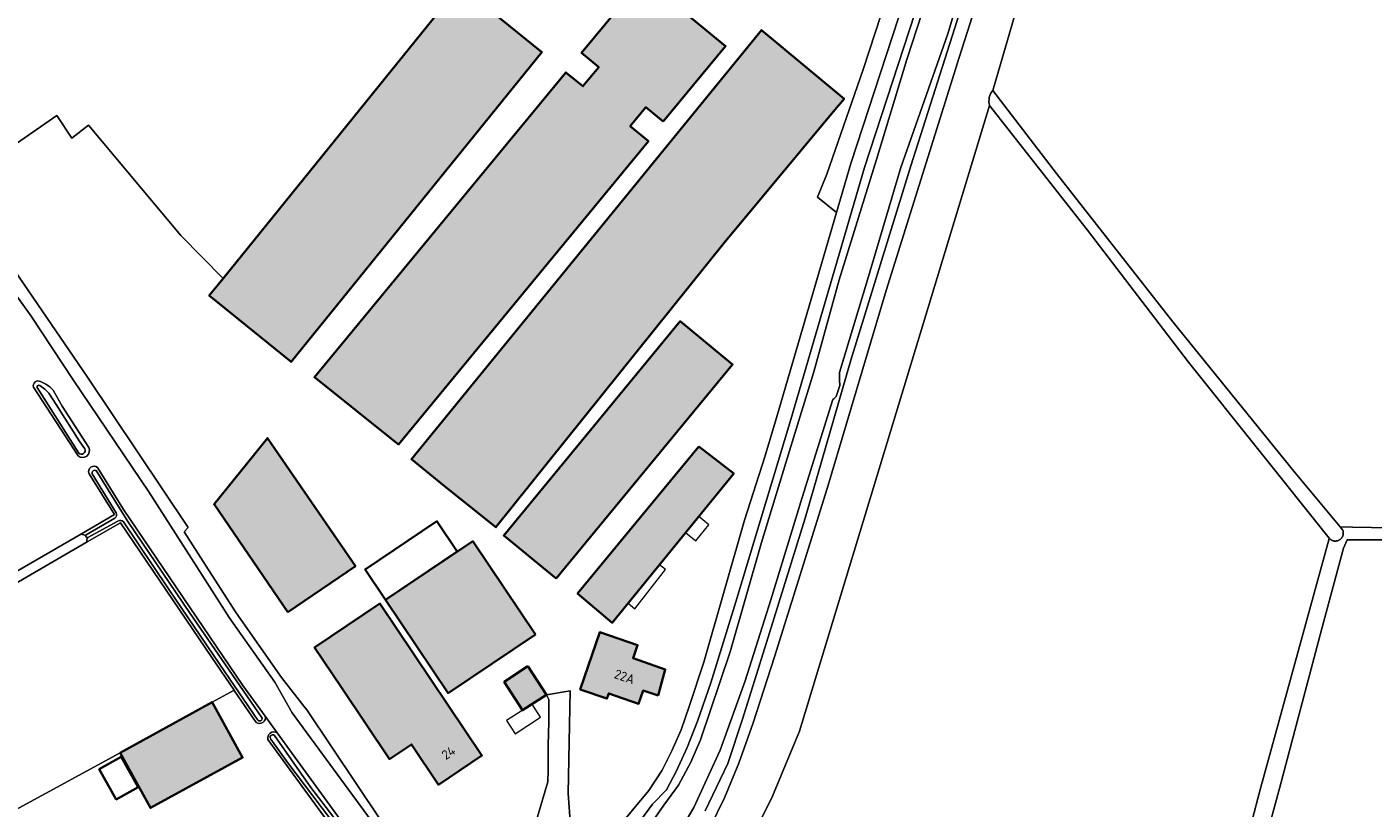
# Model space of a CAD drawing. Header units: metres. Extents: x 200031 to 204075, y 460125 to 464703.
# Tile 44 of 178: x 201965 to 202222, y 462490 to 462639. Entities that reach past the tile are written whole.
import ezdxf
from ezdxf.enums import TextEntityAlignment as Align

# ---------------------------------------------------------------- set-up
doc = ezdxf.new("R2010")
doc.units = ezdxf.units.M
doc.header["$LTSCALE"] = 2
for name, color, linetype, lineweight in [('B-WE-GR-BOUWLAND-GV', 253, 'Continuous', 13), ('B-WE-GR-GRAS-GV', 253, 'Continuous', 13), ('B-WE-GR-STRUIK-GV', 253, 'Continuous', 13), ('B-WE-OG-BEBOUWING-GV', 253, 'Continuous', 35), ('B-WE-OG-BEBOUWING-T18', 253, 'Continuous', 18), ('B-WE-OG-BEBOUWING_LUIFEL-GV', 253, 'Continuous', 18), ('B-WE-OG-BEBOUWING_SCHUUR-GV', 253, 'Continuous', 35), ('B-WE-OG-TERREIN_ERF-GV', 253, 'Continuous', 18), ('B-WE-OG-WATER-GV', 253, 'Continuous', 18), ('B-WE-OG-WATER_GREPPEL-GV', 253, 'Continuous', 18), ('B-WE-OG-WATER_SLOOT-GV', 253, 'Continuous', 18), ('B-WE-VH-VERHARDING_BEDRIJFSVLOERPLAAT-GV', 253, 'Continuous', 18), ('B-WE-VH-VERHARDING_BETON-A', 254, 'Continuous', 25), ('B-WE-VH-VERHARDING_BETONSTRAATSTEEN-GV', 253, 'Continuous', 18)]:
    doc.layers.add(name, color=color, linetype=linetype, lineweight=lineweight)
doc.styles.add('NLCS-ISO-M1000-T18', font='NLCS-ISO.ttf', dxfattribs={"height": 1.8})

msp = doc.modelspace()

# ---------------------------------------------------------------- hatches: boundary and pattern name
at = {"layer": 'B-WE-VH-VERHARDING_BETON-A'}
h = msp.add_hatch(color=256, dxfattribs=at)
h.dxf.hatch_style = 1
h.paths.add_polyline_path([(202086.25, 462621.31), (202098.15, 462635.74), (202082.42, 462648.72), (202070.63, 462634.43), (202073.92, 462631.71), (202070.9, 462628.05), (202067.66, 462630.72), (202019.61, 462572.48), (202035.64, 462559.65), (202083.41, 462617.56), (202079.94, 462620.42), (202082.93, 462624.05)])
h = msp.add_hatch(color=256, dxfattribs=at)
h.dxf.hatch_style = 1
h.paths.add_polyline_path([(202043.649, 462642.595), (202002.144, 462591.366), (201999.49, 462588.09), (202015.14, 462575.42), (202063.06, 462634.58), (202047.42, 462647.25)])
h = msp.add_hatch(color=256, dxfattribs=at)
h.dxf.hatch_style = 1
h.paths.add_polyline_path([(202119.654, 462624.321), (202119.84, 462624.543), (202120.774, 462625.665), (202105.03, 462638.781), (202082.39, 462611.053), (202038.14, 462556.86), (202044.47, 462551.66), (202054.28, 462543.82), (202097.863, 462598.163)])
h = msp.add_hatch(color=256, dxfattribs=at)
h.dxf.hatch_style = 1
h.paths.add_polyline_path([(202065.757, 462534.027), (202099.475, 462574.947), (202089.494, 462583.172), (202055.776, 462542.252)])
h = msp.add_hatch(color=256, dxfattribs=at)
h.dxf.hatch_style = 1
h.paths.add_polyline_path([(202014.51, 462527.58), (202027.43, 462536.4), (202010.66, 462560.87), (202000.43, 462548.21)])
h = msp.add_hatch(color=256, dxfattribs=at)
h.dxf.hatch_style = 1
h.paths.add_polyline_path([(202093.04, 462559.26), (202069.86, 462531.2), (202076.49, 462525.59), (202099.71, 462554.12)])
h = msp.add_hatch(color=256, dxfattribs=at)
h.dxf.hatch_style = 1
h.paths.add_polyline_path([(202061.808, 462523.342), (202049.857, 462541.154), (202033.191, 462529.971), (202045.142, 462512.159)])
h = msp.add_hatch(color=256, dxfattribs=at)
h.dxf.hatch_style = 1
h.paths.add_polyline_path([(202024.759, 462513.207), (202033.93, 462499.536), (202038.115, 462502.344), (202043.284, 462494.64), (202051.591, 462500.213), (202032.111, 462529.247), (202019.62, 462520.866)])
h = msp.add_hatch(color=256, dxfattribs=at)
h.dxf.hatch_style = 1
h.paths.add_polyline_path([(202085.253, 462511.679), (202086.634, 462516.684), (202080.474, 462518.798), (202081.34, 462521.322), (202074.128, 462523.796), (202070.368, 462512.838), (202075.471, 462511.087), (202075.816, 462512.09), (202081.541, 462510.125), (202082.409, 462512.655)])
h = msp.add_hatch(color=256, dxfattribs=at)
h.dxf.hatch_style = 1
h.paths.add_polyline_path([(202060.381, 462517.293), (202055.852, 462514.268), (202059.361, 462508.878), (202063.956, 462511.833)])
h = msp.add_hatch(color=256, dxfattribs=at)
h.dxf.hatch_style = 1
h.paths.add_polyline_path([(201982.459, 462500.768), (201988.269, 462490.217), (202005.863, 462499.841), (202000.053, 462510.392)])

# ---------------------------------------------------------------- linework, layer by layer
at = {"layer": 'B-WE-GR-BOUWLAND-GV', "flags": 128}
for points in [[(201781.988, 462750.78), (201784.602, 462749.437), (201786.676, 462746.556), (201876.667, 462695.636), (201884.492, 462691.208), (201884.793, 462690.815), (201893.314, 462690.065), (201918.122, 462660.463), (201953.86, 462611.506), (201954.086, 462611.197), (201970.374, 462622.455), (201973.246, 462618.146), (201976.462, 462620.634), (201994.102, 462599.544), (202002.144, 462591.366), (202043.649, 462642.595), (202039.546, 462646.651)], [(201961.085, 462489.077), (201982.459, 462500.768), (202000.053, 462510.392), (202004.264, 462512.695), (202000, 462518.972), (201982.521, 462544.702), (201976.155, 462541.011)], [(201976.155, 462541.011), (201950.628, 462526.212), (201930.969, 462514.631), (201918.911, 462507.458), (201869.627, 462490.153), (201816.77, 462472.285), (201816.547, 462472.09)]]:
    msp.add_lwpolyline(points, dxfattribs=at)
at = {"layer": 'B-WE-GR-GRAS-GV', "flags": 128}
for points in [[(202222.491, 462773.118), (202214.919, 462765.636), (202205.348, 462756.989), (202197.736, 462749.271), (202189.382, 462741.709), (202182.758, 462735.318), (202177.253, 462728.964), (202173.284, 462722.939), (202169.189, 462716.07), (202165.73, 462708.911), (202161.914, 462699.932), (202157.93, 462688.617), (202151.676, 462670.212), (202143.773, 462645.105), (202133.53, 462612.842), (202122.099, 462575.763), (202113.374, 462545.594), (202105.65, 462520.821), (202101.362, 462507.175), (202098.578, 462498.709), (202094.252, 462489.676)], [(202095.143, 462486.429), (202097.916, 462492.115), (202100.649, 462498.786), (202103.444, 462506.438), (202107.499, 462519.073), (202117.535, 462551.206), (202128.852, 462589.034), (202142.8, 462633.569), (202154.825, 462671.241), (202160.726, 462689.182), (202163.083, 462696.914), (202165.543, 462703.525), (202168.119, 462709.454), (202170.968, 462715.443), (202175.108, 462721.497), (202178.826, 462727.054), (202183.065, 462731.817), (202186.573, 462735.922), (202192.146, 462741.122), (202201.911, 462750.61), (202220.706, 462768.795), (202223.831, 462771.351)], [(202223.831, 462771.351), (202220.706, 462768.795), (202201.911, 462750.61), (202192.146, 462741.122), (202186.573, 462735.922), (202183.065, 462731.817), (202178.826, 462727.054), (202175.108, 462721.497), (202170.968, 462715.443), (202168.119, 462709.454), (202165.543, 462703.525), (202163.083, 462696.914), (202160.726, 462689.182), (202154.825, 462671.241), (202142.8, 462633.569), (202128.852, 462589.034), (202117.535, 462551.206), (202107.499, 462519.073), (202103.444, 462506.438), (202100.649, 462498.786), (202097.916, 462492.115), (202095.143, 462486.429)], [(202228.629, 462765.23), (202186.639, 462724.352), (202181.401, 462716.731), (202170.685, 462694.665), (202158.938, 462660.772), (202149.183, 462627.264), (202161.397, 462611.372), (202183.617, 462583.069), (202206.976, 462554.225), (202215.547, 462543.909), (202217.897, 462543.867), (202293.552, 462542.496)], [(202149.183, 462627.264), (202158.938, 462660.772), (202170.685, 462694.665), (202181.401, 462716.731), (202186.639, 462724.352), (202228.629, 462765.23)], [(202082.066, 462488.055), (202084.216, 462490.911), (202086.871, 462493.65), (202088.739, 462497.327), (202090.831, 462501.744), (202092.806, 462506.808), (202095.354, 462514.128), (202100.1, 462529.558), (202110.62, 462564.425), (202124.67, 462612.517), (202138.635, 462655.255)], [(202134.555, 462651.514), (202122.075, 462613.32), (202119.343, 462603.968), (202108.016, 462565.198), (202105.636, 462557.309), (202101.765, 462545.178), (202093.973, 462518.033), (202091.189, 462509.567), (202089.639, 462505.135), (202087.897, 462501.115), (202086.029, 462497.438), (202083.511, 462493.542), (202076.944, 462485.624)], [(202097.44, 462472.818), (202107.119, 462492.456), (202112.278, 462504.892), (202148.565, 462624.407)], [(202198.75, 462487.907), (202200.23, 462493.455), (202213.371, 462541.422), (202213.459, 462541.742), (202186.604, 462575.344), (202167.302, 462600.59), (202148.565, 462624.407), (202112.278, 462504.892), (202107.119, 462492.456), (202097.44, 462472.818)], [(202254.053, 462541.422), (202216.879, 462541.422), (202216.218, 462539.834), (202211.984, 462524.224), (202204.047, 462494.194), (202198.936, 462475.396), (202189.682, 462441.359), (202184.521, 462422.379), (202185.022, 462422.223), (202221.794, 462410.763), (202227.96, 462408.783)]]:
    msp.add_lwpolyline(points, dxfattribs=at)
at = {"layer": 'B-WE-GR-GRAS-GV'}
msp.add_lwpolyline([(202148.565, 462624.407, -0.2406804), (202149.183, 462627.264)], format="xyb", dxfattribs=at)
at = {"layer": 'B-WE-GR-STRUIK-GV', "flags": 128}
for points in [[(202293.552, 462542.496), (202217.897, 462543.867), (202215.547, 462543.909), (202216.025, 462543.334), (202216.055, 462543.262), (202216.082, 462543.189), (202216.105, 462543.114), (202216.124, 462543.039), (202216.139, 462542.962), (202216.15, 462542.885), (202216.158, 462542.807), (202216.161, 462542.729), (202216.16, 462542.651), (202216.155, 462542.573), (202216.147, 462542.496), (202216.134, 462542.419), (202216.117, 462542.343), (202216.097, 462542.267), (202216.073, 462542.193), (202216.044, 462542.12), (202216.013, 462542.049), (202215.977, 462541.98), (202215.938, 462541.912), (202215.896, 462541.846), (202215.85, 462541.783), (202215.802, 462541.722), (202215.75, 462541.664), (202215.695, 462541.608), (202215.637, 462541.556), (202215.577, 462541.506), (202215.514, 462541.459), (202215.459, 462541.422), (202215.392, 462541.382), (202215.323, 462541.345), (202215.252, 462541.312), (202215.18, 462541.282), (202215.107, 462541.256), (202215.032, 462541.234), (202214.956, 462541.216), (202214.879, 462541.201), (202214.802, 462541.191), (202214.724, 462541.185), (202214.646, 462541.182), (202214.568, 462541.184), (202214.49, 462541.189), (202214.413, 462541.199), (202214.336, 462541.213), (202214.26, 462541.23), (202214.185, 462541.251), (202214.111, 462541.277), (202214.038, 462541.305), (202213.968, 462541.338), (202213.898, 462541.374), (202213.831, 462541.414), (202213.766, 462541.457), (202213.703, 462541.503), (202213.643, 462541.553), (202213.585, 462541.605), (202213.53, 462541.661), (202213.478, 462541.719), (202213.459, 462541.742), (202213.371, 462541.422), (202200.23, 462493.455), (202198.75, 462487.907)], [(202198.936, 462475.396), (202204.047, 462494.194), (202211.984, 462524.224), (202216.218, 462539.834), (202216.879, 462541.422), (202254.053, 462541.422)]]:
    msp.add_lwpolyline(points, dxfattribs=at)
at = {"layer": 'B-WE-OG-BEBOUWING-GV', "flags": 128}
for points in [[(202086.25, 462621.31), (202098.15, 462635.74), (202082.42, 462648.72), (202070.63, 462634.43), (202073.92, 462631.71), (202070.9, 462628.05), (202067.66, 462630.72), (202019.61, 462572.48), (202035.64, 462559.65), (202083.41, 462617.56), (202079.94, 462620.42), (202082.93, 462624.05)], [(202043.649, 462642.595), (202002.144, 462591.366), (201999.49, 462588.09), (202015.14, 462575.42), (202063.06, 462634.58), (202047.42, 462647.25)], [(202119.654, 462624.321), (202119.84, 462624.543), (202120.774, 462625.665), (202105.03, 462638.781), (202082.39, 462611.053), (202038.14, 462556.86), (202044.47, 462551.66), (202054.28, 462543.82), (202097.863, 462598.163)], [(202065.757, 462534.027), (202099.475, 462574.947), (202089.494, 462583.172), (202055.776, 462542.252)], [(202014.51, 462527.58), (202027.43, 462536.4), (202010.66, 462560.87), (202000.43, 462548.21)], [(202093.04, 462559.26), (202069.86, 462531.2), (202076.49, 462525.59), (202099.71, 462554.12)], [(202061.808, 462523.342), (202049.857, 462541.154), (202033.191, 462529.971), (202045.142, 462512.159)], [(202024.759, 462513.207), (202033.93, 462499.536), (202038.115, 462502.344), (202043.284, 462494.64), (202051.591, 462500.213), (202032.111, 462529.247), (202019.62, 462520.866)], [(202085.253, 462511.679), (202086.634, 462516.684), (202080.474, 462518.798), (202081.34, 462521.322), (202074.128, 462523.796), (202070.368, 462512.838), (202075.471, 462511.087), (202075.816, 462512.09), (202081.541, 462510.125), (202082.409, 462512.655)], [(202060.381, 462517.293), (202055.852, 462514.268), (202059.361, 462508.878), (202063.956, 462511.833)], [(201982.459, 462500.768), (201988.269, 462490.217), (202005.863, 462499.841), (202000.053, 462510.392)]]:
    msp.add_lwpolyline(points, close=True, dxfattribs=at)
at = {"layer": 'B-WE-OG-BEBOUWING_LUIFEL-GV', "flags": 128}
for points in [[(202093.019, 462545.898), (202090.494, 462542.796), (202092.433, 462541.218), (202094.957, 462544.32)], [(202086.678, 462535.732), (202085.515, 462536.679), (202079.518, 462529.311), (202080.839, 462528.236)], [(202057.925, 462504.388), (202062.803, 462507.525), (202061.181, 462510.048), (202056.302, 462506.911)]]:
    msp.add_lwpolyline(points, close=True, dxfattribs=at)
at = {"layer": 'B-WE-OG-BEBOUWING_SCHUUR-GV', "flags": 128}
for points in [[(202033.191, 462529.971), (202046.893, 462539.165), (202042.993, 462544.977), (202029.291, 462535.784)], [(201985.906, 462494.197), (201982.657, 462499.949), (201978.478, 462497.588), (201981.727, 462491.836)]]:
    msp.add_lwpolyline(points, close=True, dxfattribs=at)
at = {"layer": 'B-WE-OG-TERREIN_ERF-GV', "flags": 128}
for points in [[(202076.944, 462485.624), (202083.511, 462493.542), (202086.029, 462497.438), (202087.897, 462501.115), (202089.639, 462505.135), (202091.189, 462509.567), (202093.973, 462518.033), (202101.765, 462545.178), (202105.636, 462557.309), (202108.016, 462565.198), (202119.343, 462603.968), (202115.726, 462606.889), (202117.479, 462611.264), (202124.422, 462631.243), (202131.403, 462652.544)], [(202039.546, 462646.651), (202043.649, 462642.595), (202047.42, 462647.25), (202063.06, 462634.58), (202015.14, 462575.42), (201999.49, 462588.09), (202002.144, 462591.366), (201994.102, 462599.544), (201976.462, 462620.634), (201973.246, 462618.146), (201970.374, 462622.455), (201954.086, 462611.197), (201953.86, 462611.506), (201951.009, 462609.472), (201957.085, 462600.479), (201976.273, 462572.489), (201995.483, 462543.791), (201994.744, 462542.921), (202000.491, 462533.938), (202004.616, 462527.491), (202013.311, 462515.114), (202017.6, 462509.649), (202018.151, 462508.947), (202036.981, 462480.795)], [(201973.481, 462571.962), (201965.501, 462584.162), (201954.991, 462598.708)], [(201921.353, 462576.87), (201949.757, 462527.719), (201959.337, 462533.461), (201975.1, 462542.599), (201981.394, 462546.248), (201976.552, 462554.059)], [(201967.29, 462571.657), (201968.286, 462571.158)], [(202035.588, 462479.781), (202030.447, 462487.794), (202015.329, 462508.366), (202012.016, 462514.204), (202003.301, 462526.609), (201999.158, 462533.085), (201987.94, 462550.621), (201973.481, 462571.962)], [(201974.436, 462557.446), (201965.908, 462570.571)], [(201969.664, 462570.006), (201971.395, 462566.932), (201976.504, 462559.053)], [(201978.149, 462555.227), (201983.1, 462547.237), (202005.941, 462513.613), (202010.212, 462507.712), (202012.478, 462504.58), (202015.352, 462500.609), (202025.555, 462486.61)], [(202008.458, 462506.522), (202004.279, 462512.673), (202004.264, 462512.695), (202000.053, 462510.392), (202005.863, 462499.841), (201988.269, 462490.217), (201982.459, 462500.768), (201961.085, 462489.077), (201980.822, 462452.037), (201999.36, 462459.246), (202000, 462459.527), (202003.74, 462461.168), (202004.645, 462461.564), (202013.192, 462465.313), (202013.935, 462465.612), (202017.053, 462466.868), (202018.289, 462467.365), (202030.891, 462474.192), (202031.474, 462474.507)], [(202061.861, 462487.27), (202064.17, 462495.192), (202064.272, 462497.381), (202064.284, 462502.172), (202064.409, 462506.663), (202064.399, 462509.623), (202064.37, 462510.895), (202063.956, 462511.833), (202068.473, 462512.573), (202068.051, 462492.946), (202068.52, 462486.85)], [(202012.478, 462504.58), (202010.212, 462507.712)], [(202031.474, 462474.507), (202031.531, 462474.748), (202023.785, 462485.358), (202010.695, 462503.287)]]:
    msp.add_lwpolyline(points, dxfattribs=at)
for points in [[(202079.94, 462620.42), (202083.41, 462617.56), (202035.64, 462559.65), (202019.61, 462572.48), (202067.66, 462630.72), (202070.9, 462628.05), (202073.92, 462631.71), (202070.63, 462634.43), (202082.42, 462648.72), (202098.15, 462635.74), (202086.25, 462621.31), (202082.93, 462624.05)], [(202054.28, 462543.82), (202044.47, 462551.66), (202038.14, 462556.86), (202082.39, 462611.053), (202105.03, 462638.781), (202120.774, 462625.665), (202119.84, 462624.543), (202119.654, 462624.321), (202097.863, 462598.163)], [(202055.776, 462542.252), (202089.494, 462583.172), (202099.475, 462574.947), (202065.757, 462534.027)], [(202027.43, 462536.4), (202014.51, 462527.58), (202000.43, 462548.21), (202010.66, 462560.87)], [(202093.04, 462559.26), (202099.71, 462554.12), (202076.49, 462525.59), (202069.86, 462531.2)], [(202061.808, 462523.342), (202045.142, 462512.159), (202033.191, 462529.971), (202049.857, 462541.154)], [(202043.284, 462494.64), (202038.115, 462502.344), (202033.93, 462499.536), (202024.759, 462513.207), (202019.62, 462520.866), (202032.111, 462529.247), (202051.591, 462500.213)], [(202075.816, 462512.09), (202075.471, 462511.087), (202070.368, 462512.838), (202074.128, 462523.796), (202081.34, 462521.322), (202080.474, 462518.798), (202086.634, 462516.684), (202085.253, 462511.679), (202082.409, 462512.655), (202081.541, 462510.125)], [(202059.361, 462508.878), (202055.852, 462514.268), (202060.381, 462517.293), (202063.956, 462511.833)]]:
    msp.add_lwpolyline(points, close=True, dxfattribs=at)
at = {"layer": 'B-WE-OG-TERREIN_ERF-GV'}
for points in [[(201965.908, 462570.571, -0.6658805), (201967.29, 462571.657)], [(201968.286, 462571.158, -0.1010854), (201969.664, 462570.006)], [(201976.504, 462559.053, -0.7859419), (201974.436, 462557.446)], [(201976.552, 462554.059, -0.8082215), (201978.149, 462555.227)], [(202010.212, 462507.712, -0.6770593), (202008.458, 462506.522)], [(202010.695, 462503.287, -0.6486955), (202012.478, 462504.58)]]:
    msp.add_lwpolyline(points, format="xyb", dxfattribs=at)
at = {"layer": 'B-WE-OG-WATER-GV'}
for points in [[(201967.171, 462570.91, 0.833929), (201966.65, 462570.494)], [(201974.591, 462557.947, 0.7991104), (201975.735, 462558.801)], [(201977.87, 462554.64, 0.7004022), (201977.157, 462554.026)], [(201981.74, 462546.583, -0.3669211), (201981.465, 462545.554)], [(201982.05, 462545.021, -0.3574423), (201983.134, 462544.862)], [(201976.01, 462542.389, 0.8317708), (201976.279, 462541.864)], [(202008.791, 462506.953, 0.7033305), (202009.599, 462507.37)], [(202011.966, 462504.025, 1.0507155), (202011.265, 462503.379)]]:
    msp.add_lwpolyline(points, format="xyb", dxfattribs=at)
at = {"layer": 'B-WE-OG-WATER-GV', "flags": 128}
for points in [[(201975.735, 462558.801), (201974.794, 462560.147), (201970.28, 462567.261), (201968.864, 462569.418), (201968.115, 462570.204), (201967.171, 462570.91)], [(201966.65, 462570.494), (201970.537, 462564.437), (201974.591, 462557.947)], [(201977.157, 462554.026), (201981.74, 462546.583)], [(202009.599, 462507.37), (202004.595, 462514.691), (201995.865, 462527.38), (201983.981, 462544.916), (201977.87, 462554.64)], [(201981.465, 462545.554), (201976.01, 462542.389)], [(201976.279, 462541.864), (201982.05, 462545.021)], [(201983.134, 462544.862), (201991.721, 462532.056), (202001.526, 462517.61), (202008.791, 462506.953)], [(202024.788, 462486.505), (202018.921, 462494.105), (202011.966, 462504.025)], [(202011.265, 462503.379), (202014.537, 462498.858), (202024.258, 462485.986)]]:
    msp.add_lwpolyline(points, dxfattribs=at)
at = {"layer": 'B-WE-OG-WATER_GREPPEL-GV'}
msp.add_lwpolyline([(202149.183, 462627.264, 0.2406804), (202148.565, 462624.407)], format="xyb", dxfattribs=at)
at = {"layer": 'B-WE-OG-WATER_GREPPEL-GV', "flags": 128}
msp.add_lwpolyline([(202148.565, 462624.407), (202167.302, 462600.59), (202186.604, 462575.344), (202213.459, 462541.742), (202213.478, 462541.719), (202213.53, 462541.661), (202213.585, 462541.605), (202213.643, 462541.553), (202213.703, 462541.503), (202213.766, 462541.457), (202213.831, 462541.414), (202213.898, 462541.374), (202213.968, 462541.338), (202214.038, 462541.305), (202214.111, 462541.277), (202214.185, 462541.251), (202214.26, 462541.23), (202214.336, 462541.213), (202214.413, 462541.199), (202214.49, 462541.189), (202214.568, 462541.184), (202214.646, 462541.182), (202214.724, 462541.185), (202214.802, 462541.191), (202214.879, 462541.201), (202214.956, 462541.216), (202215.032, 462541.234), (202215.107, 462541.256), (202215.18, 462541.282), (202215.252, 462541.312), (202215.323, 462541.345), (202215.392, 462541.382), (202215.459, 462541.422), (202215.514, 462541.459), (202215.577, 462541.506), (202215.637, 462541.556), (202215.695, 462541.608), (202215.75, 462541.664), (202215.802, 462541.722), (202215.85, 462541.783), (202215.896, 462541.846), (202215.938, 462541.912), (202215.977, 462541.98), (202216.013, 462542.049), (202216.044, 462542.12), (202216.073, 462542.193), (202216.097, 462542.267), (202216.117, 462542.343), (202216.134, 462542.419), (202216.147, 462542.496), (202216.155, 462542.573), (202216.16, 462542.651), (202216.161, 462542.729), (202216.158, 462542.807), (202216.15, 462542.885), (202216.139, 462542.962), (202216.124, 462543.039), (202216.105, 462543.114), (202216.082, 462543.189), (202216.055, 462543.262), (202216.025, 462543.334), (202215.547, 462543.909), (202206.976, 462554.225), (202183.617, 462583.069), (202161.397, 462611.372), (202149.183, 462627.264)], dxfattribs=at)
at = {"layer": 'B-WE-OG-WATER_SLOOT-GV', "flags": 128}
for points in [[(202094.252, 462489.676), (202098.578, 462498.709), (202101.362, 462507.175), (202105.65, 462520.821), (202113.374, 462545.594), (202122.099, 462575.763), (202133.53, 462612.842), (202143.773, 462645.105), (202151.676, 462670.212), (202157.93, 462688.617), (202161.914, 462699.932), (202165.73, 462708.911), (202169.189, 462716.07), (202173.284, 462722.939), (202177.253, 462728.964), (202182.758, 462735.318), (202189.382, 462741.709), (202197.736, 462749.271), (202205.348, 462756.989), (202214.919, 462765.636), (202222.491, 462773.118)], [(201913.706, 462658.424), (201921.643, 462647.842), (201933.457, 462630.773), (201944.853, 462614.564), (201954.991, 462598.708), (201965.501, 462584.162), (201973.481, 462571.962), (201987.94, 462550.621), (201999.158, 462533.085), (202003.301, 462526.609), (202012.016, 462514.204), (202015.329, 462508.366), (202030.447, 462487.794), (202035.588, 462479.781)], [(202138.635, 462655.255), (202124.67, 462612.517), (202110.62, 462564.425), (202100.1, 462529.558), (202095.354, 462514.128), (202092.806, 462506.808), (202090.831, 462501.744), (202088.739, 462497.327), (202086.871, 462493.65), (202084.216, 462490.911), (202082.066, 462488.055)], [(202081.714, 462484.033), (202086.339, 462490.763), (202089.17, 462494.534), (202091.526, 462498.972), (202093.333, 462503.251), (202099.01, 462520.035), (202105.006, 462540.898), (202110.373, 462558.442), (202114.991, 462573.518), (202119.822, 462591.082), (202126.958, 462614.063), (202132.789, 462633.196), (202138.659, 462651.213)], [(202138.659, 462651.213), (202132.789, 462633.196), (202126.958, 462614.063), (202119.822, 462591.082), (202114.991, 462573.518), (202110.373, 462558.442), (202105.006, 462540.898), (202099.01, 462520.035), (202093.333, 462503.251), (202091.526, 462498.972), (202089.17, 462494.534), (202086.339, 462490.763), (202081.714, 462484.033)], [(202143.233, 462646.911), (202140.589, 462638.109), (202131.641, 462612.558), (202125.252, 462591.099), (202119.912, 462573.362), (202119.901, 462571.995), (202119.949, 462570.911), (202119.921, 462570.723), (202119.256, 462568.792), (202118.802, 462568.373), (202118.61, 462568.205), (202112.787, 462549.518), (202106.761, 462529.967), (202101.888, 462514.51), (202097.103, 462501.258), (202092.065, 462490.278), (202089.985, 462486.725)], [(202089.985, 462486.725), (202092.065, 462490.278), (202097.103, 462501.258), (202101.888, 462514.51), (202106.761, 462529.967), (202112.787, 462549.518), (202118.61, 462568.205), (202118.802, 462568.373), (202119.256, 462568.792), (202119.921, 462570.723), (202119.949, 462570.911), (202119.901, 462571.995), (202119.912, 462573.362), (202125.252, 462591.099), (202131.641, 462612.558), (202140.589, 462638.109), (202143.233, 462646.911)], [(202036.981, 462480.795), (202018.151, 462508.947), (202017.6, 462509.649), (202013.311, 462515.114), (202004.616, 462527.491), (202000.491, 462533.938), (201994.744, 462542.921), (201995.483, 462543.791), (201976.273, 462572.489), (201957.085, 462600.479)], [(201967.171, 462570.91), (201968.115, 462570.204), (201968.864, 462569.418), (201970.28, 462567.261), (201974.794, 462560.147), (201975.735, 462558.801)], [(201968.286, 462571.158), (201967.29, 462571.657)], [(201965.908, 462570.571), (201974.436, 462557.446)], [(201974.591, 462557.947), (201970.537, 462564.437), (201966.65, 462570.494)], [(201971.395, 462566.932), (201969.664, 462570.006)], [(201976.504, 462559.053), (201971.395, 462566.932)], [(201976.552, 462554.059), (201981.394, 462546.248), (201975.1, 462542.599)], [(201981.74, 462546.583), (201977.157, 462554.026)], [(201977.87, 462554.64), (201983.981, 462544.916), (201995.865, 462527.38), (202004.595, 462514.691), (202009.599, 462507.37)], [(202010.212, 462507.712), (202005.941, 462513.613), (201983.1, 462547.237), (201978.149, 462555.227)], [(201976.01, 462542.389), (201981.465, 462545.554)], [(201975.1, 462542.599), (201959.337, 462533.461), (201949.757, 462527.719), (201922.076, 462511.129), (201912.815, 462506.896), (201827.528, 462477.647), (201816.132, 462473.887), (201816.77, 462472.285), (201869.627, 462490.153), (201918.911, 462507.458), (201930.969, 462514.631), (201950.628, 462526.212)], [(201976.155, 462541.011), (201982.521, 462544.702), (202000, 462518.972), (202004.264, 462512.695), (202004.279, 462512.673), (202008.458, 462506.522)], [(201982.05, 462545.021), (201976.279, 462541.864)], [(202008.791, 462506.953), (202001.526, 462517.61), (201991.721, 462532.056), (201983.134, 462544.862)], [(201950.628, 462526.212), (201976.155, 462541.011)], [(202011.966, 462504.025), (202018.921, 462494.105), (202024.788, 462486.505)], [(202025.555, 462486.61), (202015.352, 462500.609), (202012.478, 462504.58)], [(202010.695, 462503.287), (202023.785, 462485.358)], [(202024.258, 462485.986), (202014.537, 462498.858), (202011.265, 462503.379)]]:
    msp.add_lwpolyline(points, dxfattribs=at)
at = {"layer": 'B-WE-OG-WATER_SLOOT-GV'}
for points in [[(201967.29, 462571.657, 0.6658805), (201965.908, 462570.571)], [(201966.65, 462570.494, -0.833929), (201967.171, 462570.91)], [(201969.664, 462570.006, 0.1010854), (201968.286, 462571.158)], [(201974.436, 462557.446, 0.7859419), (201976.504, 462559.053)], [(201975.735, 462558.801, -0.7991104), (201974.591, 462557.947)], [(201978.149, 462555.227, 0.8082215), (201976.552, 462554.059)], [(201977.157, 462554.026, -0.7004022), (201977.87, 462554.64)], [(201981.465, 462545.554, 0.3669211), (201981.74, 462546.583)], [(201975.1, 462542.599, 0.2804255), (201976.01, 462542.389)], [(201976.01, 462542.389, -0.2804255), (201975.1, 462542.599)], [(201983.134, 462544.862, 0.3574423), (201982.05, 462545.021)], [(201976.279, 462541.864, -0.8317708), (201976.01, 462542.389)], [(201976.279, 462541.864, 0.1970485), (201976.155, 462541.011)], [(201976.155, 462541.011, -0.1970485), (201976.279, 462541.864)], [(202008.458, 462506.522, 0.6770593), (202010.212, 462507.712)], [(202009.599, 462507.37, -0.7033305), (202008.791, 462506.953)], [(202012.478, 462504.58, 0.6486955), (202010.695, 462503.287)], [(202011.265, 462503.379, -1.0507155), (202011.966, 462504.025)]]:
    msp.add_lwpolyline(points, format="xyb", dxfattribs=at)
at = {"layer": 'B-WE-VH-VERHARDING_BEDRIJFSVLOERPLAAT-GV', "flags": 128}
msp.add_lwpolyline([(202115.726, 462606.889), (202119.343, 462603.968), (202122.075, 462613.32), (202134.555, 462651.514), (202131.403, 462652.544), (202124.422, 462631.243), (202117.479, 462611.264)], close=True, dxfattribs=at)
at = {"layer": 'B-WE-VH-VERHARDING_BETONSTRAATSTEEN-GV', "flags": 128}
msp.add_lwpolyline([(202064.284, 462502.172), (202064.272, 462497.381), (202064.17, 462495.192), (202061.861, 462487.27), (202062.019, 462487.183), (202068.52, 462486.85), (202068.051, 462492.946), (202068.473, 462512.573), (202063.956, 462511.833), (202064.37, 462510.895), (202064.399, 462509.623), (202064.409, 462506.663)], close=True, dxfattribs=at)

# ---------------------------------------------------------------- texts
at = {"layer": 'B-WE-OG-BEBOUWING-T18', "style": 'NLCS-ISO-M1000-T18'}
for s, rotation, p in [('22A', 341.1, (202078.848, 462515.278)), ('24', 33.9, (202045.21, 462500.749))]:
    msp.add_text(s, height=1.8, rotation=rotation, dxfattribs=at).set_placement(p, align=Align.MIDDLE)

doc.saveas('drawing.dxf')
